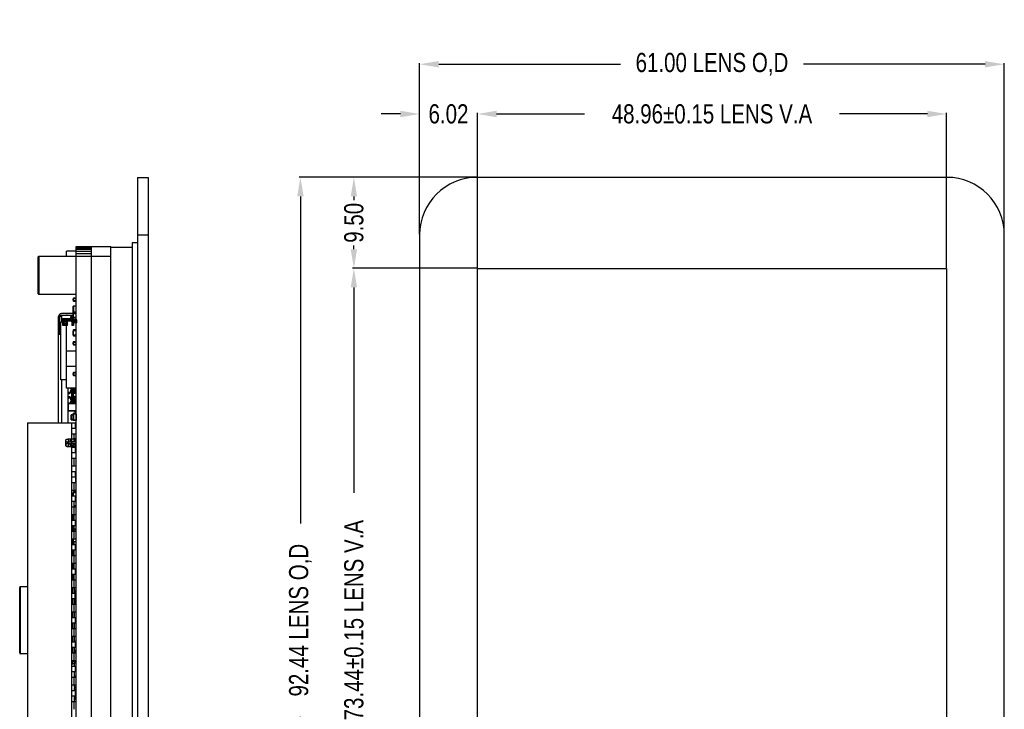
# Model space of a CAD drawing. Header units: inches. Extents: x -13 to 240, y -18 to 126.
# Tile 5 of 112: x -13 to 89, y 54 to 126. Entities that reach past the tile are written whole.
import ezdxf

# ---------------------------------------------------------------- set-up
doc = ezdxf.new("R2010")
doc.units = ezdxf.units.IN
doc.header["$LTSCALE"] = 1.21
doc.header["$MEASUREMENT"] = 0
doc.header["$PDMODE"] = 3
doc.header["$PDSIZE"] = 0.3125
doc.layers.get('0').update_dxf_attribs({"linetype": 'CONTINUOUS'})
doc.layers.get('Defpoints').update_dxf_attribs({"linetype": 'CONTINUOUS'})
for name, color, linetype in [('DIM', 3, 'CONTINUOUS'), ('IMPORTED12', 7, 'CONTINUOUS'), ('IMPORTED13', 7, 'CONTINUOUS')]:
    doc.layers.add(name, color=color, linetype=linetype)
doc.styles.get("Standard").update_dxf_attribs({"font": 'txt', "width": 0.8})
doc.dimstyles.get("Standard").update_dxf_attribs({"dimtxt": 0.15625, "dimasz": 0.1875, "dimexe": 0.125, "dimexo": 0.0625, "dimgap": 0.09, "dimtad": 0, "dimtih": 1, "dimtoh": 1, "dimzin": 4, "dimdsep": 46, "dimtxsty": 'Standard', "dimblk": '_FILLED', "dimblk1": '_FILLED', "dimblk2": '_FILLED', "dimcen": 0.09, "dimazin": 1, "dimtp": 0.01, "dimtm": 0.01, "dimtfac": 1, "dimtofl": 0, "dimtmove": 0, "dimatfit": 3, "dimldrblk": '_FILLED', "dimfxl": 1, "dimtolj": 1, "dimtzin": 4, "dimarcsym": 0})

# ---------------------------------------------------------------- blocks, each defined once
blk = doc.blocks.new('_FILLED')
at = {"color": 0, "linetype": 'ByBlock'}
blk.add_solid([(0, 0), (-1, 0.167), (-1, -0.167)], dxfattribs=at)
blk = doc.blocks.new('*D42')
at = {"layer": 'Defpoints', "color": 0}
for p in [(83.28, 116.3), (34.32, 100.19), (83.28, 100.19)]:
    blk.add_point(p, dxfattribs=at)
at = {"layer": 'DIM', "color": 0, "lineweight": -2}
for p, q in [((34.32, 100.25), (34.32, 116.43)), ((36.32, 116.3), (45.51, 116.3)), ((81.28, 116.3), (72.09, 116.3)), ((83.28, 100.25), (83.28, 116.43))]:
    blk.add_line(p, q, dxfattribs=at)
at = {"layer": 'DIM', "color": 0, "lineweight": -2, "xscale": 2, "yscale": 2, "zscale": 2, "rotation": 180}
blk.add_blockref('_FILLED', (34.32, 116.3), dxfattribs=at)
at = {"layer": 'DIM', "color": 0, "lineweight": -2, "xscale": 2, "yscale": 2, "zscale": 2}
blk.add_blockref('_FILLED', (83.28, 116.3), dxfattribs=at)
at = {"layer": 'DIM', "color": 0, "insert": (58.8, 116.3), "char_height": 2, "attachment_point": 5}
blk.add_mtext('\\A1;48.96%%p0.15 LENS V.A', dxfattribs=at)
blk = doc.blocks.new('*D39')
at = {"layer": 'Defpoints', "color": 0}
for p in [(34.32, 100.19), (21.44, 26.75), (34.32, 26.75)]:
    blk.add_point(p, dxfattribs=at)
at = {"layer": 'DIM', "color": 0, "lineweight": -2}
for p, q in [((34.26, 100.19), (21.31, 100.19)), ((21.44, 98.19), (21.44, 76.76)), ((21.44, 28.75), (21.44, 50.18)), ((34.26, 26.75), (21.31, 26.75))]:
    blk.add_line(p, q, dxfattribs=at)
at = {"layer": 'DIM', "color": 0, "lineweight": -2, "xscale": 2, "yscale": 2, "zscale": 2}
for p, rotation in [((21.44, 100.19), 90), ((21.44, 26.75), 270)]:
    blk.add_blockref('_FILLED', p, dxfattribs=dict(at, rotation=rotation))
at = {"layer": 'DIM', "color": 0, "insert": (21.44, 63.47), "char_height": 2, "attachment_point": 5, "rotation": 90}
blk.add_mtext('\\A1;73.44%%p0.15 LENS V.A', dxfattribs=at)
blk = doc.blocks.new('*D41')
at = {"layer": 'Defpoints', "color": 0}
for p in [(89.3, 121.49), (28.3, 103.69), (89.3, 103.69)]:
    blk.add_point(p, dxfattribs=at)
at = {"layer": 'DIM', "color": 0, "lineweight": -2}
for p, q in [((28.3, 103.75), (28.3, 121.61)), ((30.3, 121.49), (49.25, 121.49)), ((87.3, 121.49), (68.36, 121.49)), ((89.3, 103.75), (89.3, 121.61))]:
    blk.add_line(p, q, dxfattribs=at)
at = {"layer": 'DIM', "color": 0, "lineweight": -2, "xscale": 2, "yscale": 2, "zscale": 2, "rotation": 180}
blk.add_blockref('_FILLED', (28.3, 121.49), dxfattribs=at)
at = {"layer": 'DIM', "color": 0, "lineweight": -2, "xscale": 2, "yscale": 2, "zscale": 2}
blk.add_blockref('_FILLED', (89.3, 121.49), dxfattribs=at)
at = {"layer": 'DIM', "color": 0, "insert": (58.8, 121.49), "char_height": 2, "attachment_point": 5}
blk.add_mtext('\\A1;61.00 LENS O,D', dxfattribs=at)
blk = doc.blocks.new('*D43')
at = {"layer": 'Defpoints', "color": 0}
for p in [(34.32, 109.69), (15.86, 17.25), (34.3, 17.25)]:
    blk.add_point(p, dxfattribs=at)
at = {"layer": 'DIM', "color": 0, "lineweight": -2}
for p, q in [((34.26, 109.69), (15.74, 109.69)), ((15.86, 107.69), (15.86, 73.56)), ((15.86, 19.25), (15.86, 53.38)), ((34.24, 17.25), (15.74, 17.25))]:
    blk.add_line(p, q, dxfattribs=at)
at = {"layer": 'DIM', "color": 0, "lineweight": -2, "xscale": 2, "yscale": 2, "zscale": 2}
for p, rotation in [((15.86, 109.69), 90), ((15.86, 17.25), 270)]:
    blk.add_blockref('_FILLED', p, dxfattribs=dict(at, rotation=rotation))
at = {"layer": 'DIM', "color": 0, "insert": (15.86, 63.47), "char_height": 2, "attachment_point": 5, "rotation": 90}
blk.add_mtext('\\A1;92.44 LENS O,D', dxfattribs=at)
blk = doc.blocks.new('*D44')
at = {"layer": 'Defpoints', "color": 0}
for p in [(28.3, 116.3), (28.3, 103.69), (34.32, 100.19)]:
    blk.add_point(p, dxfattribs=at)
at = {"layer": 'DIM', "color": 0, "lineweight": -2}
for p, q in [((26.3, 116.3), (24.3, 116.3)), ((28.3, 103.75), (28.3, 116.43)), ((34.32, 100.25), (34.32, 116.43)), ((36.32, 116.3), (38.32, 116.3))]:
    blk.add_line(p, q, dxfattribs=at)
at = {"layer": 'DIM', "color": 0, "lineweight": -2, "xscale": 2, "yscale": 2, "zscale": 2}
blk.add_blockref('_FILLED', (28.3, 116.3), dxfattribs=at)
at = {"layer": 'DIM', "color": 0, "lineweight": -2, "xscale": 2, "yscale": 2, "zscale": 2, "rotation": 180}
blk.add_blockref('_FILLED', (34.32, 116.3), dxfattribs=at)
at = {"layer": 'DIM', "color": 0, "insert": (31.31, 116.3), "char_height": 2, "attachment_point": 5}
blk.add_mtext('\\A1;6.02', dxfattribs=at)
blk = doc.blocks.new('*D45')
at = {"layer": 'Defpoints', "color": 0}
for p in [(21.44, 109.69), (34.3, 109.69), (28.3, 100.19)]:
    blk.add_point(p, dxfattribs=at)
at = {"layer": 'DIM', "color": 0, "lineweight": -2}
for p, q in [((34.24, 109.69), (21.31, 109.69)), ((21.44, 107.69), (21.44, 107.29)), ((21.44, 102.19), (21.44, 102.58)), ((28.24, 100.19), (21.31, 100.19))]:
    blk.add_line(p, q, dxfattribs=at)
at = {"layer": 'DIM', "color": 0, "lineweight": -2, "xscale": 2, "yscale": 2, "zscale": 2}
for p, rotation in [((21.44, 109.69), 90), ((21.44, 100.19), 270)]:
    blk.add_blockref('_FILLED', p, dxfattribs=dict(at, rotation=rotation))
at = {"layer": 'DIM', "color": 0, "insert": (21.44, 104.94), "char_height": 2, "attachment_point": 5, "rotation": 90}
blk.add_mtext('\\A1;9.50', dxfattribs=at)

msp = doc.modelspace()

# ---------------------------------------------------------------- linework, layer by layer
at = {"color": 7, "linetype": 'Continuous'}
for p, q in [((-1.129, 109.686), (-1.129, 17.246)), ((-1.129, 109.686), (-0.029, 109.686)), ((-0.029, 109.686), (-0.029, 17.246)), ((83.302, 109.686), (34.302, 109.686)), ((-1.679, 102.836), (-1.679, 18.726)), ((-1.129, 102.836), (-1.679, 102.836)), ((-1.129, 103.686), (-0.029, 103.686)), ((28.302, 103.686), (28.302, 23.246)), ((89.302, 23.246), (89.302, 103.686)), ((-8.529, 101.466), (-8.529, 101.966)), ((-7.529, 101.966), (-8.529, 101.966)), ((-7.529, 24.458), (-7.529, 102.475)), ((-7.529, 102.466), (-3.929, 102.466)), ((-7.529, 102.441), (-5.929, 102.441)), ((-7.529, 102.34), (-5.929, 102.34)), ((-7.529, 102.18), (-5.929, 102.18)), ((-7.529, 101.971), (-5.929, 101.971)), ((-7.529, 101.727), (-5.929, 101.727)), ((-5.929, 24.458), (-5.929, 102.466)), ((-3.929, 19.546), (-3.929, 102.466)), ((-3.929, 102.386), (-1.679, 102.386)), ((-11.529, 101.366), (-11.429, 101.466)), ((-11.529, 101.366), (-11.529, 97.566)), ((-11.429, 101.466), (-11.429, 97.466)), ((-11.429, 101.466), (-3.929, 101.466)), ((34.322, 26.746), (34.322, 100.186)), ((34.322, 100.186), (83.282, 100.186)), ((83.282, 100.186), (83.282, 26.746)), ((-11.529, 97.566), (-11.429, 97.466)), ((-7.529, 97.466), (-11.429, 97.466)), ((-7.837, 96.86), (-7.837, 96.967)), ((-7.837, 96.967), (-7.834, 96.967)), ((-7.837, 96.922), (-7.834, 96.922)), ((-7.834, 96.904), (-7.837, 96.904)), ((-7.834, 96.86), (-7.837, 96.86)), ((-7.834, 97.038), (-7.834, 96.794)), ((-7.834, 97.038), (-7.529, 97.038)), ((-7.529, 96.794), (-7.834, 96.794)), ((-7.804, 96.764), (-7.804, 97.069)), ((-7.56, 97.069), (-7.804, 97.069)), ((-7.804, 96.764), (-7.56, 96.764)), ((-7.56, 97.069), (-7.56, 96.764)), ((-7.864, 96.082), (-7.864, 96.118)), ((-7.854, 96.118), (-7.864, 96.118)), ((-7.854, 96.105), (-7.864, 96.105)), ((-7.854, 96.082), (-7.864, 96.082)), ((-7.864, 95.943), (-7.864, 96.045)), ((-7.854, 96.045), (-7.864, 96.045)), ((-7.854, 95.993), (-7.864, 95.993)), ((-7.854, 95.943), (-7.864, 95.943)), ((-7.864, 95.828), (-7.864, 95.93)), ((-7.854, 95.93), (-7.864, 95.93)), ((-7.854, 95.828), (-7.864, 95.828)), ((-7.864, 95.712), (-7.864, 95.814)), ((-7.854, 95.814), (-7.864, 95.814)), ((-7.854, 95.762), (-7.864, 95.762)), ((-7.854, 95.712), (-7.864, 95.712)), ((-7.854, 95.576), (-7.854, 96.256)), ((-7.529, 96.256), (-7.854, 96.256)), ((-7.854, 96.206), (-7.829, 96.206)), ((-7.829, 96.156), (-7.854, 96.156)), ((-7.829, 95.676), (-7.854, 95.676)), ((-7.854, 95.626), (-7.829, 95.626)), ((-7.529, 95.576), (-7.854, 95.576)), ((-7.829, 96.231), (-7.829, 95.601)), ((-7.554, 96.231), (-7.829, 96.231)), ((-7.554, 95.601), (-7.829, 95.601)), ((-7.554, 95.601), (-7.554, 96.231)), ((-7.529, 96.156), (-7.554, 96.156)), ((-7.529, 96.015), (-7.554, 96.015)), ((-7.529, 95.676), (-7.554, 95.676)), ((-9.379, 84.055), (-9.379, 95.166)), ((-9.229, 94.916), (-9.379, 94.916)), ((-9.354, 94.616), (-9.354, 93.616)), ((-9.354, 94.616), (-9.254, 94.616)), ((-9.254, 94.616), (-9.229, 94.618)), ((-9.254, 93.616), (-9.254, 94.616)), ((-9.029, 95.296), (-9.229, 95.096)), ((-9.229, 93.316), (-9.229, 95.166)), ((-9.129, 88.565), (-9.129, 94.565)), ((-8.529, 94.565), (-9.129, 94.565)), ((-7.834, 95.466), (-9.079, 95.466)), ((-9.079, 95.316), (-7.834, 95.316)), ((-9.029, 94.565), (-9.029, 95.296)), ((-9.029, 95.296), (-7.834, 95.296)), ((-8.979, 95.316), (-8.979, 95.306)), ((-8.979, 95.306), (-8.976, 95.296)), ((-8.938, 95.314), (-8.934, 95.296)), ((-8.929, 95.296), (-8.929, 95.316)), ((-8.929, 94.565), (-8.929, 94.966)), ((-8.929, 94.966), (-7.979, 94.966)), ((-8.929, 94.896), (-7.834, 94.896)), ((-7.529, 94.666), (-8.929, 94.666)), ((-8.629, 95.316), (-8.629, 95.296)), ((-8.625, 95.296), (-8.62, 95.314)), ((-8.579, 95.306), (-8.582, 95.296)), ((-8.579, 95.306), (-8.579, 95.316)), ((-8.47, 95.316), (-8.529, 95.296)), ((-8.529, 95.296), (-8.529, 95.316)), ((-8.529, 87.666), (-8.529, 94.666)), ((-8.329, 94.666), (-8.329, 94.716)), ((-7.829, 94.716), (-8.329, 94.716)), ((-8.079, 94.966), (-8.079, 95.166)), ((-8.079, 95.166), (-7.979, 95.066)), ((-7.854, 95.166), (-8.079, 95.166)), ((-7.979, 94.966), (-7.979, 95.066)), ((-7.979, 95.066), (-7.864, 95.066)), ((-7.929, 95.296), (-7.929, 95.316)), ((-7.864, 94.993), (-7.864, 95.15)), ((-7.854, 95.15), (-7.864, 95.15)), ((-7.854, 95.147), (-7.864, 95.147)), ((-7.854, 94.997), (-7.864, 94.997)), ((-7.854, 94.993), (-7.864, 94.993)), ((-7.854, 95.231), (-7.854, 94.901)), ((-7.837, 95.231), (-7.854, 95.231)), ((-7.837, 94.901), (-7.854, 94.901)), ((-7.837, 95.323), (-7.837, 95.397)), ((-7.834, 95.397), (-7.837, 95.397)), ((-7.834, 95.36), (-7.837, 95.36)), ((-7.837, 95.323), (-7.834, 95.323)), ((-7.837, 95.223), (-7.837, 95.3)), ((-7.834, 95.3), (-7.837, 95.3)), ((-7.837, 95.297), (-7.834, 95.297)), ((-7.837, 95.259), (-7.834, 95.259)), ((-7.837, 95.223), (-7.834, 95.223)), ((-7.837, 95.119), (-7.837, 95.193)), ((-7.834, 95.193), (-7.837, 95.193)), ((-7.834, 95.156), (-7.837, 95.156)), ((-7.837, 95.119), (-7.834, 95.119)), ((-7.837, 95.017), (-7.837, 95.09)), ((-7.837, 95.09), (-7.834, 95.09)), ((-7.837, 95.081), (-7.834, 95.081)), ((-7.837, 95.045), (-7.834, 95.045)), ((-7.834, 95.028), (-7.837, 95.028)), ((-7.837, 95.017), (-7.834, 95.017)), ((-7.837, 94.86), (-7.837, 94.967)), ((-7.837, 94.967), (-7.834, 94.967)), ((-7.837, 94.922), (-7.834, 94.922)), ((-7.834, 94.904), (-7.837, 94.904)), ((-7.834, 94.86), (-7.837, 94.86)), ((-7.834, 95.491), (-7.834, 94.794)), ((-7.834, 95.491), (-7.529, 95.491)), ((-7.834, 95.46), (-7.529, 95.46)), ((-7.834, 95.038), (-7.529, 95.038)), ((-7.529, 94.794), (-7.834, 94.794)), ((-7.829, 94.666), (-7.829, 94.778)), ((-7.804, 94.764), (-7.804, 95.521)), ((-7.56, 95.521), (-7.804, 95.521)), ((-7.56, 95.069), (-7.804, 95.069)), ((-7.804, 94.764), (-7.56, 94.764)), ((-7.56, 95.521), (-7.56, 94.764)), ((-9.379, 93.616), (-9.229, 93.616)), ((-7.837, 93.558), (-7.837, 93.632)), ((-7.834, 93.632), (-7.837, 93.632)), ((-7.834, 93.595), (-7.837, 93.595)), ((-7.837, 93.558), (-7.834, 93.558)), ((-7.837, 93.457), (-7.837, 93.535)), ((-7.834, 93.535), (-7.837, 93.535)), ((-7.837, 93.531), (-7.834, 93.531)), ((-7.837, 93.494), (-7.834, 93.494)), ((-7.834, 93.725), (-7.834, 93.177)), ((-7.834, 93.725), (-7.529, 93.725)), ((-7.834, 93.695), (-7.529, 93.695)), ((-7.804, 93.146), (-7.804, 93.756)), ((-7.56, 93.756), (-7.804, 93.756)), ((-7.56, 93.756), (-7.56, 93.146)), ((-9.379, 93.316), (-9.129, 93.316)), ((-7.854, 92.531), (-7.854, 92.201)), ((-7.529, 92.531), (-7.854, 92.531)), ((-7.837, 93.457), (-7.834, 93.457)), ((-7.837, 93.354), (-7.837, 93.428)), ((-7.834, 93.428), (-7.837, 93.428)), ((-7.834, 93.391), (-7.837, 93.391)), ((-7.837, 93.354), (-7.834, 93.354)), ((-7.837, 93.251), (-7.837, 93.325)), ((-7.837, 93.325), (-7.834, 93.325)), ((-7.837, 93.316), (-7.834, 93.316)), ((-7.837, 93.28), (-7.834, 93.28)), ((-7.834, 93.262), (-7.837, 93.262)), ((-7.837, 93.251), (-7.834, 93.251)), ((-7.529, 93.207), (-7.834, 93.207)), ((-7.56, 93.177), (-7.834, 93.177)), ((-7.834, 92.488), (-7.834, 92.245)), ((-7.834, 92.488), (-7.529, 92.488)), ((-7.804, 93.146), (-7.56, 93.146)), ((-7.804, 92.214), (-7.804, 92.519)), ((-7.56, 92.519), (-7.804, 92.519)), ((-7.56, 92.519), (-7.56, 92.214)), ((-8.529, 91.566), (-7.529, 91.566)), ((-7.864, 92.293), (-7.864, 92.45)), ((-7.854, 92.45), (-7.864, 92.45)), ((-7.854, 92.447), (-7.864, 92.447)), ((-7.854, 92.297), (-7.864, 92.297)), ((-7.854, 92.293), (-7.864, 92.293)), ((-7.529, 92.201), (-7.854, 92.201)), ((-7.837, 92.316), (-7.837, 92.423)), ((-7.837, 92.423), (-7.834, 92.423)), ((-7.834, 92.335), (-7.837, 92.335)), ((-7.837, 92.326), (-7.834, 92.326)), ((-7.837, 92.318), (-7.834, 92.318)), ((-7.837, 92.316), (-7.834, 92.316)), ((-7.529, 92.245), (-7.834, 92.245)), ((-7.804, 92.214), (-7.56, 92.214)), ((-8.529, 89.966), (-7.529, 89.966)), ((-8.529, 88.565), (-9.129, 88.565)), ((-9.079, 88.565), (-9.079, 84.055)), ((-7.837, 89.109), (-7.837, 89.216)), ((-7.837, 89.216), (-7.834, 89.216)), ((-7.837, 89.172), (-7.834, 89.172)), ((-7.834, 89.154), (-7.837, 89.154)), ((-7.834, 89.109), (-7.837, 89.109)), ((-7.834, 89.288), (-7.834, 89.044)), ((-7.834, 89.288), (-7.529, 89.288)), ((-7.529, 89.044), (-7.834, 89.044)), ((-7.804, 89.014), (-7.804, 89.318)), ((-7.56, 89.318), (-7.804, 89.318)), ((-7.804, 89.014), (-7.56, 89.014)), ((-7.56, 89.318), (-7.56, 89.014)), ((-7.529, 87.666), (-8.529, 87.666)), ((-8.379, 84.066), (-8.379, 87.666)), ((-7.979, 87.666), (-8.079, 87.566)), ((-8.079, 87.566), (-8.079, 87.666)), ((-8.079, 87.566), (-7.729, 87.566)), ((-8.079, 87.266), (-8.079, 87.466)), ((-8.079, 87.466), (-7.979, 87.366)), ((-7.729, 87.466), (-8.079, 87.466)), ((-7.979, 86.566), (-7.979, 87.366)), ((-7.979, 87.366), (-7.829, 87.366)), ((-7.979, 87.356), (-7.829, 87.356)), ((-7.949, 87.116), (-7.949, 87.356)), ((-7.859, 87.116), (-7.859, 87.356)), ((-7.529, 87.651), (-7.854, 87.651)), ((-7.829, 87.366), (-7.729, 87.466)), ((-7.829, 87.366), (-7.829, 87.131)), ((-7.729, 87.566), (-7.814, 87.651)), ((-7.729, 87.566), (-7.729, 87.651)), ((-7.729, 87.191), (-7.729, 87.466)), ((-7.629, 87.191), (-7.629, 87.651)), ((-8.379, 87.266), (-7.979, 87.266)), ((-8.379, 87.116), (-8.241, 87.116)), ((-8.379, 86.816), (-8.241, 86.816)), ((-8.379, 86.666), (-7.979, 86.666)), ((-8.329, 87.266), (-8.329, 87.116)), ((-8.329, 86.816), (-8.329, 86.666)), ((-8.026, 87.216), (-8.241, 87.116)), ((-8.241, 86.816), (-8.026, 86.716)), ((-8.079, 86.466), (-8.079, 86.666)), ((-7.979, 86.566), (-8.079, 86.466)), ((-8.079, 86.466), (-7.729, 86.466)), ((-8.079, 86.166), (-8.079, 86.366)), ((-8.079, 86.366), (-7.979, 86.266)), ((-7.729, 86.366), (-8.079, 86.366)), ((-8.026, 87.216), (-7.983, 87.216)), ((-8.026, 86.716), (-7.983, 86.716)), ((-7.983, 87.216), (-7.983, 86.716)), ((-7.979, 87.116), (-7.854, 87.116)), ((-7.979, 86.816), (-7.854, 86.816)), ((-7.979, 86.576), (-7.829, 86.576)), ((-7.829, 86.566), (-7.979, 86.566)), ((-7.949, 86.816), (-7.949, 86.576)), ((-7.864, 86.893), (-7.864, 87.05)), ((-7.854, 87.05), (-7.864, 87.05)), ((-7.854, 87.047), (-7.864, 87.047)), ((-7.854, 86.897), (-7.864, 86.897)), ((-7.854, 86.893), (-7.864, 86.893)), ((-7.859, 86.576), (-7.859, 86.816)), ((-7.854, 87.131), (-7.854, 86.801)), ((-7.529, 87.131), (-7.854, 87.131)), ((-7.529, 86.801), (-7.854, 86.801)), ((-7.829, 87.191), (-7.629, 87.191)), ((-7.829, 86.566), (-7.829, 86.801)), ((-7.829, 86.741), (-7.629, 86.741)), ((-7.829, 86.566), (-7.729, 86.466)), ((-7.829, 86.266), (-7.729, 86.366)), ((-7.729, 86.466), (-7.729, 86.741)), ((-7.729, 86.121), (-7.729, 86.366)), ((-7.629, 86.121), (-7.629, 86.741)), ((-8.379, 86.166), (-7.979, 86.166)), ((-8.379, 86.016), (-8.365, 86.016)), ((-8.379, 85.716), (-8.365, 85.716)), ((-8.379, 85.566), (-8.365, 85.566)), ((-8.365, 86.091), (-8.365, 85.331)), ((-8.365, 86.091), (-7.545, 86.091)), ((-7.545, 85.331), (-8.365, 85.331)), ((-8.335, 85.301), (-8.335, 86.121)), ((-7.575, 86.121), (-8.335, 86.121)), ((-8.335, 85.301), (-7.575, 85.301)), ((-8.329, 86.166), (-8.329, 86.121)), ((-7.979, 86.121), (-7.979, 86.266)), ((-7.979, 86.266), (-7.829, 86.266)), ((-7.979, 86.256), (-7.829, 86.256)), ((-7.949, 86.121), (-7.949, 86.256)), ((-7.859, 86.121), (-7.859, 86.256)), ((-7.829, 86.266), (-7.829, 86.121)), ((-7.629, 85.041), (-7.629, 85.301)), ((-7.575, 86.121), (-7.575, 85.301)), ((-7.545, 85.331), (-7.545, 86.091)), ((-7.529, 86.016), (-7.545, 86.016)), ((-7.545, 85.716), (-7.529, 85.716)), ((-8.065, 84.891), (-8.065, 84.411)), ((-8.065, 84.891), (-7.854, 84.891)), ((-7.854, 84.411), (-8.065, 84.411)), ((-8.045, 84.391), (-8.045, 84.911)), ((-7.854, 84.911), (-8.045, 84.911)), ((-8.045, 84.391), (-7.854, 84.391)), ((-7.864, 84.457), (-7.864, 84.865)), ((-7.854, 84.865), (-7.864, 84.865)), ((-7.854, 84.815), (-7.864, 84.815)), ((-7.854, 84.763), (-7.864, 84.763)), ((-7.854, 84.75), (-7.864, 84.75)), ((-7.854, 84.744), (-7.864, 84.744)), ((-7.854, 84.695), (-7.864, 84.695)), ((-7.854, 84.65), (-7.864, 84.65)), ((-7.854, 84.648), (-7.864, 84.648)), ((-7.854, 84.635), (-7.864, 84.635)), ((-7.854, 84.584), (-7.864, 84.584)), ((-7.854, 84.533), (-7.864, 84.533)), ((-7.854, 84.507), (-7.864, 84.507)), ((-7.854, 84.496), (-7.864, 84.496)), ((-7.854, 84.487), (-7.864, 84.487)), ((-7.854, 84.46), (-7.864, 84.46)), ((-7.854, 84.457), (-7.864, 84.457)), ((-7.854, 84.321), (-7.854, 85.041)), ((-7.529, 85.041), (-7.854, 85.041)), ((-7.529, 85.001), (-7.854, 85.001)), ((-7.854, 84.951), (-7.829, 84.951)), ((-7.854, 84.901), (-7.829, 84.901)), ((-7.854, 84.421), (-7.829, 84.421)), ((-7.854, 84.371), (-7.829, 84.371)), ((-7.529, 84.321), (-7.854, 84.321)), ((-7.529, 84.321), (-7.854, 84.321)), ((-7.829, 85.016), (-7.829, 85.001)), ((-7.554, 85.016), (-7.829, 85.016)), ((-7.829, 84.976), (-7.829, 84.346)), ((-7.554, 84.976), (-7.829, 84.976)), ((-7.554, 84.346), (-7.829, 84.346)), ((-7.804, 85.001), (-7.804, 85.006)), ((-7.56, 85.006), (-7.804, 85.006)), ((-7.56, 85.006), (-7.56, 85.001)), ((-7.554, 85.006), (-7.554, 85.016)), ((-7.554, 84.976), (-7.554, 84.346)), ((-7.554, 84.901), (-7.529, 84.901)), ((-7.554, 84.421), (-7.529, 84.421)), ((-12.629, 84.055), (-12.629, 42.855)), ((-12.629, 84.055), (-7.629, 84.055)), ((-8.029, 84.055), (-8.029, 42.855)), ((-7.629, 83.475), (-8.029, 83.475)), ((-7.629, 84.055), (-7.629, 83.475)), ((-8.024, 82.905), (-7.53, 82.905)), ((-7.78, 82.904), (-7.78, 82.505)), ((-7.78, 82.505), (-7.78, 82.106)), ((-8.029, 81.535), (-7.629, 81.535)), ((-8.024, 82.105), (-7.53, 82.105)), ((-7.837, 81.61), (-7.837, 81.723)), ((-7.837, 81.723), (-7.834, 81.723)), ((-7.834, 81.635), (-7.837, 81.635)), ((-7.837, 81.626), (-7.834, 81.626)), ((-7.837, 81.618), (-7.834, 81.618)), ((-7.837, 81.616), (-7.834, 81.616)), ((-7.834, 81.61), (-7.837, 81.61)), ((-7.834, 81.788), (-7.834, 81.545)), ((-7.834, 81.788), (-7.529, 81.788)), ((-7.529, 81.545), (-7.834, 81.545)), ((-7.804, 81.545), (-7.804, 81.819)), ((-7.56, 81.819), (-7.804, 81.819)), ((-7.629, 81.535), (-7.629, 80.935)), ((-7.629, 81.514), (-7.56, 81.514)), ((-7.629, 81.514), (-7.56, 81.514)), ((-7.56, 81.819), (-7.56, 81.514)), ((-7.629, 80.935), (-8.029, 80.935)), ((-8.024, 80.365), (-7.53, 80.365)), ((-7.78, 80.364), (-7.78, 79.965)), ((-7.629, 80.966), (-7.529, 80.966)), ((-8.024, 79.565), (-7.53, 79.565)), ((-7.78, 79.965), (-7.78, 79.566)), ((-8.029, 78.995), (-7.629, 78.995)), ((-7.629, 78.395), (-8.029, 78.395)), ((-7.629, 78.995), (-7.629, 78.395)), ((-7.629, 78.566), (-7.579, 78.566)), ((-7.579, 77.825), (-7.579, 78.566)), ((-8.024, 77.825), (-7.53, 77.825)), ((-7.78, 77.824), (-7.78, 77.425)), ((-7.78, 77.425), (-7.78, 77.026)), ((-8.029, 76.455), (-7.629, 76.455)), ((-8.024, 77.025), (-7.53, 77.025)), ((-7.837, 76.677), (-7.837, 76.751)), ((-7.837, 76.751), (-7.834, 76.751)), ((-7.837, 76.74), (-7.834, 76.74)), ((-7.834, 76.688), (-7.837, 76.688)), ((-7.837, 76.677), (-7.834, 76.677)), ((-7.837, 76.575), (-7.837, 76.649)), ((-7.834, 76.649), (-7.837, 76.649)), ((-7.837, 76.612), (-7.834, 76.612)), ((-7.837, 76.575), (-7.834, 76.575)), ((-7.837, 76.468), (-7.837, 76.545)), ((-7.837, 76.545), (-7.834, 76.545)), ((-7.837, 76.468), (-7.834, 76.468)), ((-7.834, 76.826), (-7.834, 76.455)), ((-7.834, 76.826), (-7.529, 76.826)), ((-7.834, 76.795), (-7.529, 76.795)), ((-7.804, 76.455), (-7.804, 76.856)), ((-7.56, 76.856), (-7.804, 76.856)), ((-7.629, 76.455), (-7.629, 75.855)), ((-7.629, 76.308), (-7.529, 76.308)), ((-7.56, 76.277), (-7.629, 76.277)), ((-7.629, 76.247), (-7.56, 76.247)), ((-7.579, 76.856), (-7.579, 77.025)), ((-7.529, 76.966), (-7.579, 76.966)), ((-7.579, 75.866), (-7.579, 76.247)), ((-7.575, 76.176), (-7.579, 76.176)), ((-7.579, 76.146), (-7.545, 76.146)), ((-7.575, 76.176), (-7.575, 75.356)), ((-7.56, 76.856), (-7.56, 76.247)), ((-7.545, 75.386), (-7.545, 76.146)), ((-7.629, 75.855), (-8.029, 75.855)), ((-8.024, 75.285), (-7.53, 75.285)), ((-7.78, 75.284), (-7.78, 74.885)), ((-7.729, 75.285), (-7.729, 75.855)), ((-7.545, 75.386), (-7.729, 75.386)), ((-7.729, 75.356), (-7.575, 75.356)), ((-7.629, 75.866), (-7.579, 75.866)), ((-8.024, 74.485), (-7.53, 74.485)), ((-7.879, 73.915), (-7.879, 74.485)), ((-7.78, 74.885), (-7.78, 74.486)), ((-7.729, 73.915), (-7.729, 74.485)), ((-7.575, 74.485), (-7.575, 73.756)), ((-7.545, 73.786), (-7.545, 74.485)), ((-8.029, 73.915), (-7.629, 73.915)), ((-7.629, 73.315), (-8.029, 73.315)), ((-7.879, 72.976), (-8.029, 72.976)), ((-8.029, 72.946), (-7.879, 72.946)), ((-7.879, 72.745), (-7.879, 73.315)), ((-7.729, 72.745), (-7.729, 73.315)), ((-7.575, 72.976), (-7.729, 72.976)), ((-7.729, 72.946), (-7.545, 72.946)), ((-7.629, 73.915), (-7.629, 73.315)), ((-7.545, 73.786), (-7.629, 73.786)), ((-7.629, 73.756), (-7.575, 73.756)), ((-7.575, 72.976), (-7.575, 72.745)), ((-7.545, 72.745), (-7.545, 72.946)), ((-8.024, 72.745), (-7.53, 72.745)), ((-8.024, 71.945), (-7.53, 71.945)), ((-7.879, 71.375), (-7.879, 71.945)), ((-7.854, 71.945), (-7.854, 71.634)), ((-7.78, 72.744), (-7.78, 72.345)), ((-7.78, 72.345), (-7.78, 71.946)), ((-8.029, 71.375), (-7.629, 71.375)), ((-7.864, 71.725), (-7.864, 71.883)), ((-7.854, 71.883), (-7.864, 71.883)), ((-7.854, 71.879), (-7.864, 71.879)), ((-7.854, 71.729), (-7.864, 71.729)), ((-7.854, 71.725), (-7.864, 71.725)), ((-7.529, 71.634), (-7.854, 71.634)), ((-7.729, 71.375), (-7.729, 71.634)), ((-7.629, 71.375), (-7.629, 70.775)), ((-7.629, 70.775), (-8.029, 70.775)), ((-8.024, 70.205), (-7.53, 70.205)), ((-7.879, 70.205), (-7.879, 70.775)), ((-7.78, 70.204), (-7.78, 69.805)), ((-7.729, 70.205), (-7.729, 70.775)), ((-8.029, 68.835), (-7.629, 68.835)), ((-8.024, 69.405), (-7.53, 69.405)), ((-7.879, 68.835), (-7.879, 69.405)), ((-7.78, 69.805), (-7.78, 69.406)), ((-7.729, 68.835), (-7.729, 69.405)), ((-7.629, 68.835), (-7.629, 68.235)), ((-7.629, 68.235), (-8.029, 68.235)), ((-7.879, 68.066), (-8.029, 68.066)), ((-7.879, 67.665), (-7.879, 68.235)), ((-7.729, 67.917), (-7.879, 67.917)), ((-7.729, 67.665), (-7.729, 68.235)), ((-7.529, 68.631), (-7.629, 68.631)), ((-7.529, 68.301), (-7.629, 68.301)), ((-7.529, 68.301), (-7.629, 68.301)), ((-13.429, 60.066), (-13.429, 66.866)), ((-13.329, 59.966), (-13.329, 66.966)), ((-12.629, 66.966), (-13.329, 66.966)), ((-8.024, 67.665), (-7.53, 67.665)), ((-8.024, 66.865), (-7.53, 66.865)), ((-7.879, 66.295), (-7.879, 66.865)), ((-7.78, 67.664), (-7.78, 67.265)), ((-7.78, 67.265), (-7.78, 66.866)), ((-7.729, 66.865), (-7.729, 66.295)), ((-8.029, 66.295), (-7.629, 66.295)), ((-7.729, 66.601), (-7.629, 66.601)), ((-7.729, 66.401), (-7.629, 66.401)), ((-7.629, 65.371), (-7.629, 66.601)), ((-7.629, 65.695), (-8.029, 65.695)), ((-8.024, 65.125), (-7.53, 65.125)), ((-7.879, 65.125), (-7.879, 65.695)), ((-7.78, 65.124), (-7.78, 64.725)), ((-7.78, 64.725), (-7.78, 64.326)), ((-7.729, 65.695), (-7.729, 65.125)), ((-8.029, 63.755), (-7.629, 63.755)), ((-8.024, 64.325), (-7.53, 64.325)), ((-7.879, 63.755), (-7.879, 64.325)), ((-7.729, 64.325), (-7.729, 63.755)), ((-7.529, 64.301), (-7.729, 64.301)), ((-7.629, 63.755), (-7.629, 63.155)), ((-7.629, 63.155), (-8.029, 63.155)), ((-7.879, 62.585), (-7.879, 63.155)), ((-7.729, 63.155), (-7.729, 62.585)), ((-7.529, 63.561), (-7.629, 63.561)), ((-7.629, 63.241), (-7.529, 63.241)), ((-8.024, 62.585), (-7.53, 62.585)), ((-8.024, 61.785), (-7.53, 61.785)), ((-7.879, 61.215), (-7.879, 61.785)), ((-7.78, 62.584), (-7.78, 62.185)), ((-7.78, 62.185), (-7.78, 61.786)), ((-7.729, 61.785), (-7.729, 61.215)), ((-8.029, 61.215), (-7.629, 61.215)), ((-7.629, 60.615), (-8.029, 60.615)), ((-7.879, 60.045), (-7.879, 60.615)), ((-7.529, 61.251), (-7.729, 61.251)), ((-7.729, 60.615), (-7.729, 60.045)), ((-7.629, 61.215), (-7.629, 60.615)), ((-7.629, 60.851), (-7.529, 60.851)), ((-12.629, 59.966), (-13.329, 59.966)), ((-8.024, 60.045), (-7.53, 60.045)), ((-7.78, 60.044), (-7.78, 59.645)), ((-7.78, 59.645), (-7.78, 59.246)), ((-7.629, 60.045), (-7.629, 60.181)), ((-7.879, 58.866), (-8.029, 58.866)), ((-8.029, 58.675), (-7.629, 58.675)), ((-8.024, 59.245), (-7.53, 59.245)), ((-7.879, 58.866), (-7.879, 59.245)), ((-7.729, 59.116), (-7.879, 59.116)), ((-7.879, 58.951), (-7.729, 58.951)), ((-7.729, 59.245), (-7.729, 59.116)), ((-7.729, 59.151), (-7.629, 59.151)), ((-7.729, 58.966), (-7.729, 58.675)), ((-7.529, 58.966), (-7.729, 58.966)), ((-7.629, 58.966), (-7.629, 59.245)), ((-7.629, 58.675), (-7.629, 58.075)), ((-7.529, 58.566), (-7.629, 58.566)), ((-7.629, 58.075), (-8.029, 58.075)), ((-7.729, 58.075), (-7.729, 57.505)), ((-7.729, 57.666), (-7.529, 57.666)), ((-7.585, 58.339), (-7.629, 58.316)), ((-7.629, 58.266), (-7.579, 58.266)), ((-7.579, 58.266), (-7.579, 57.666)), ((-8.024, 57.505), (-7.53, 57.505)), ((-8.024, 56.705), (-7.53, 56.705)), ((-7.78, 57.504), (-7.78, 57.105)), ((-7.78, 57.105), (-7.78, 56.706)), ((-7.729, 56.705), (-7.729, 56.466)), ((-8.029, 56.135), (-7.629, 56.135)), ((-7.629, 55.535), (-8.029, 55.535)), ((-7.529, 56.466), (-7.729, 56.466)), ((-7.729, 56.366), (-7.729, 56.135)), ((-7.529, 56.366), (-7.729, 56.366)), ((-7.529, 56.216), (-7.729, 56.216)), ((-7.729, 55.535), (-7.729, 54.965)), ((-7.629, 56.135), (-7.629, 55.535)), ((-7.629, 56.116), (-7.529, 56.116)), ((-7.529, 55.966), (-7.629, 55.966)), ((-7.629, 55.866), (-7.529, 55.866)), ((-7.529, 55.766), (-7.629, 55.766)), ((-7.629, 55.666), (-7.529, 55.666)), ((-7.629, 55.566), (-7.529, 55.566)), ((-8.024, 54.965), (-7.53, 54.965)), ((-7.78, 54.964), (-7.78, 54.565)), ((-7.78, 54.565), (-7.78, 54.166)), ((-7.729, 55.466), (-7.529, 55.466)), ((-7.529, 55.316), (-7.729, 55.316)), ((-7.729, 55.216), (-7.529, 55.216))]:
    msp.add_line(p, q, dxfattribs=at)
for centre, radius, start, end in [((34.302, 103.686), 6, 90, 180), ((83.302, 103.686), 6, 0, 90), ((-7.804, 97.038), 0.0305, 90, 180), ((-7.804, 96.794), 0.0305, 180, 270), ((-7.56, 97.038), 0.0305, 360, 90), ((-7.789, 95.616), 0.15, 320.25487, 344.41074), ((-9.079, 95.166), 0.3, 90, 180), ((-9.079, 95.166), 0.15, 90, 180), ((-7.804, 95.491), 0.0305, 90, 180), ((-7.804, 95.038), 0.0305, 90, 180), ((-7.804, 94.794), 0.0305, 180, 270), ((-7.56, 95.491), 0.0305, 0, 90), ((-7.56, 95.038), 0.0305, 360, 90), ((-7.789, 95.616), 0.3, 328.91053, 331.16328), ((-7.804, 93.725), 0.0305, 90, 180), ((-7.56, 93.725), 0.0305, 0, 90), ((-7.804, 93.177), 0.0305, 180, 270), ((-7.804, 92.488), 0.0305, 90, 180), ((-7.56, 93.177), 0.0305, 270, 0), ((-7.56, 92.488), 0.0305, 0, 90), ((-7.804, 92.245), 0.0305, 180, 270), ((-7.804, 89.288), 0.0305, 90, 180), ((-7.804, 89.044), 0.0305, 180, 270), ((-7.56, 89.288), 0.0305, 360, 90), ((-8.335, 86.091), 0.03, 90, 180), ((-8.335, 85.331), 0.03, 180, 270), ((-7.575, 86.091), 0.03, 0, 90), ((-7.575, 85.331), 0.03, 270, 0), ((-8.045, 84.891), 0.02, 90, 180), ((-8.045, 84.411), 0.02, 180, 270), ((-7.804, 84.976), 0.0305, 90, 122.31704), ((-8.529, 84.066), 0.15, 355.67528, 0), ((-7.804, 81.788), 0.0305, 90, 180), ((-7.56, 81.788), 0.0305, 78.43887, 90), ((-7.804, 76.826), 0.0305, 90, 180), ((-7.575, 76.146), 0.03, 0, 90), ((-7.575, 75.386), 0.03, 270, 0), ((-7.575, 73.786), 0.03, 270, 0), ((-7.575, 72.946), 0.03, 0, 90), ((-13.329, 66.866), 0.1, 90, 180), ((-7.879, 65.371), 0.25, 307.24121, 0), ((-13.329, 60.066), 0.1, 180, 270), ((-7.879, 60.181), 0.25, 0, 52.75879), ((-7.629, 58.428), 0.1, 296.56505, 0)]:
    msp.add_arc(centre, radius, start, end, dxfattribs=at)
msp.add_ellipse((-9.354, 94.766), major_axis=(0, 0.15), ratio=1, start_param=-3.3090407, end_param=-3.1415927, dxfattribs=at)
at = {"layer": 'IMPORTED12', "color": 6, "linetype": 'Continuous'}
for p, q in [((-8.929, 94.216), (-8.929, 94.866)), ((-7.929, 94.866), (-8.929, 94.866)), ((-8.729, 94.808), (-8.929, 94.44)), ((-8.929, 94.797), (-8.629, 94.797)), ((-7.929, 94.716), (-8.929, 94.716)), ((-8.929, 94.682), (-8.629, 94.682)), ((-8.729, 94.675), (-8.929, 94.307)), ((-8.729, 94.866), (-8.729, 94.675)), ((-8.429, 94.833), (-8.729, 94.833)), ((-8.429, 94.7), (-8.729, 94.7)), ((-8.629, 94.866), (-8.629, 94.661)), ((-8.629, 94.776), (-8.429, 94.456)), ((-8.629, 94.661), (-8.429, 94.341)), ((-8.429, 94.216), (-8.429, 94.866)), ((-8.279, 94.866), (-8.279, 94.716)), ((-8.229, 94.866), (-8.229, 94.716)), ((-8.129, 94.866), (-8.129, 94.716)), ((-8.123, 94.716), (-8.123, 94.866)), ((-8.079, 94.866), (-8.079, 94.716)), ((-7.979, 95.116), (-7.979, 94.216)), ((-7.829, 95.116), (-7.979, 95.116)), ((-7.829, 95.056), (-7.979, 95.056)), ((-7.479, 94.816), (-7.979, 94.816)), ((-7.979, 94.666), (-7.829, 94.666)), ((-7.979, 94.666), (-7.979, 94.652)), ((-7.979, 94.566), (-7.829, 94.566)), ((-7.479, 94.516), (-7.979, 94.516)), ((-7.949, 95.056), (-7.949, 94.816)), ((-7.949, 94.276), (-7.949, 94.516)), ((-7.929, 94.866), (-7.929, 94.716)), ((-7.859, 94.816), (-7.859, 95.056)), ((-7.859, 94.276), (-7.859, 94.516)), ((-7.829, 94.652), (-7.829, 95.116)), ((-7.829, 94.616), (-7.829, 94.216)), ((-7.754, 94.816), (-7.754, 94.516)), ((-7.712, 94.816), (-7.712, 94.516)), ((-7.637, 94.516), (-7.637, 94.816)), ((-7.629, 94.816), (-7.629, 94.516)), ((-7.487, 94.516), (-7.487, 94.816)), ((-7.479, 94.516), (-7.479, 94.816)), ((-8.929, 94.424), (-8.429, 94.424)), ((-8.429, 94.394), (-8.929, 94.394)), ((-8.429, 94.366), (-8.929, 94.366)), ((-8.929, 94.309), (-8.429, 94.309)), ((-8.429, 94.261), (-8.929, 94.261)), ((-8.429, 94.216), (-8.929, 94.216)), ((-7.829, 94.376), (-7.979, 94.376)), ((-7.829, 94.276), (-7.979, 94.276)), ((-7.829, 94.216), (-7.979, 94.216))]:
    msp.add_line(p, q, dxfattribs=at)
at = {"layer": 'IMPORTED12', "color": 7, "linetype": 'Continuous'}
msp.add_line((-7.829, 94.652), (-7.829, 94.616), dxfattribs=at)
at = {"layer": 'IMPORTED12', "color": 6, "linetype": 'Continuous'}
for radius, start in [(0.25, 8.03571), (0.1, 0)]:
    msp.add_arc((-8.079, 94.616), radius, start, 90, dxfattribs=at)
at = {"layer": 'IMPORTED12', "color": 7, "linetype": 'Continuous'}
msp.add_arc((-8.079, 94.616), 0.25, 0, 8.03571, dxfattribs=at)
at = {"layer": 'IMPORTED13', "color": 6, "linetype": 'Continuous'}
for p, q in [((-8.629, 81.753), (-8.629, 82.202)), ((-8.329, 81.753), (-8.329, 82.202)), ((-8.129, 82.089), (-8.129, 82.389)), ((-8.129, 82.389), (-7.659, 82.389)), ((-7.659, 82.389), (-7.659, 82.089)), ((-8.129, 82.089), (-7.659, 82.089)), ((-8.129, 81.566), (-8.129, 81.866)), ((-7.659, 81.866), (-8.129, 81.866)), ((-7.659, 81.566), (-8.129, 81.566)), ((-7.659, 81.866), (-7.659, 81.566))]:
    msp.add_line(p, q, dxfattribs=at)
at = {"layer": 'IMPORTED13', "color": 7, "linetype": 'Continuous'}
for p, q in [((-7.629, 82.359), (-7.629, 82.119)), ((-7.629, 81.836), (-7.629, 81.596))]:
    msp.add_line(p, q, dxfattribs=at)
at = {"layer": 'IMPORTED13', "color": 6, "linetype": 'Continuous'}
for centre, start, end in [((-7.659, 82.359), 359.99952, 90), ((-7.659, 82.119), 270, 0.00048), ((-7.659, 81.836), 359.99952, 90), ((-7.659, 81.596), 270, 0.00048)]:
    msp.add_arc(centre, 0.03, start, end, dxfattribs=at)
for points, knots in [([(-8.629, 82.202), (-8.629, 82.221), (-8.622, 82.258), (-8.594, 82.305), (-8.556, 82.336), (-8.518, 82.354), (-8.481, 82.365), (-8.438, 82.372), (-8.384, 82.379), (-8.314, 82.384), (-8.227, 82.388), (-8.164, 82.389), (-8.129, 82.389)], [0, 0, 0, 0, 0.0933329, 0.189531, 0.2723878, 0.3378557, 0.4002533, 0.4706921, 0.5597885, 0.6759693, 0.8250004, 1, 1, 1, 1]), ([(-8.629, 82.202), (-8.629, 82.218), (-8.624, 82.249), (-8.603, 82.292), (-8.569, 82.325), (-8.526, 82.347), (-8.495, 82.352), (-8.479, 82.352)], [0, 0, 0, 0, 0.1994773, 0.3991545, 0.5991549, 0.7994779, 1, 1, 1, 1]), ([(-8.479, 82.053), (-8.495, 82.053), (-8.526, 82.058), (-8.569, 82.08), (-8.603, 82.113), (-8.624, 82.155), (-8.629, 82.187), (-8.629, 82.202)], [0, 0, 0, 0, 0.2005221, 0.4008451, 0.6008455, 0.8005227, 1, 1, 1, 1]), ([(-8.479, 82.352), (-8.464, 82.352), (-8.432, 82.347), (-8.39, 82.325), (-8.356, 82.292), (-8.334, 82.249), (-8.329, 82.218), (-8.329, 82.202)], [0, 0, 0, 0, 0.2005221, 0.4008451, 0.6008455, 0.8005227, 1, 1, 1, 1]), ([(-8.329, 82.202), (-8.329, 82.187), (-8.334, 82.155), (-8.356, 82.113), (-8.39, 82.08), (-8.432, 82.058), (-8.464, 82.053), (-8.479, 82.053)], [0, 0, 0, 0, 0.1994773, 0.3991545, 0.5991549, 0.7994779, 1, 1, 1, 1]), ([(-8.329, 82.202), (-8.329, 82.186), (-8.335, 82.153), (-8.355, 82.115), (-8.385, 82.089), (-8.395, 82.078), (-8.42, 82.07), (-8.409, 82.073), (-8.396, 82.075), (-8.368, 82.079), (-8.329, 82.082), (-8.275, 82.086), (-8.207, 82.088), (-8.157, 82.089), (-8.129, 82.089)], [0, 0, 0, 0, 0.1112784, 0.209792, 0.2886543, 0.3429264, 0.3668939, 0.3718617, 0.4042838, 0.4632357, 0.5501207, 0.6674586, 0.8174507, 1, 1, 1, 1]), ([(-8.479, 81.902), (-8.495, 81.902), (-8.526, 81.897), (-8.569, 81.876), (-8.603, 81.842), (-8.624, 81.8), (-8.629, 81.768), (-8.629, 81.753)], [0, 0, 0, 0, 0.2005221, 0.4008451, 0.6008455, 0.8005227, 1, 1, 1, 1]), ([(-8.629, 81.753), (-8.629, 81.737), (-8.624, 81.706), (-8.603, 81.664), (-8.569, 81.63), (-8.526, 81.609), (-8.495, 81.604), (-8.479, 81.604)], [0, 0, 0, 0, 0.1994773, 0.3991545, 0.5991549, 0.7994779, 1, 1, 1, 1]), ([(-8.129, 81.566), (-8.163, 81.566), (-8.225, 81.567), (-8.308, 81.571), (-8.375, 81.576), (-8.428, 81.582), (-8.469, 81.588), (-8.504, 81.597), (-8.537, 81.609), (-8.57, 81.629), (-8.601, 81.66), (-8.624, 81.703), (-8.629, 81.736), (-8.629, 81.753)], [0, 0, 0, 0, 0.1712912, 0.3130721, 0.4250269, 0.5119511, 0.5804364, 0.6387417, 0.6958748, 0.7589515, 0.8328154, 0.9139589, 1, 1, 1, 1]), ([(-8.329, 81.753), (-8.329, 81.768), (-8.334, 81.8), (-8.356, 81.842), (-8.39, 81.876), (-8.432, 81.897), (-8.464, 81.902), (-8.479, 81.902)], [0, 0, 0, 0, 0.1994773, 0.3991545, 0.5991549, 0.7994779, 1, 1, 1, 1]), ([(-8.479, 81.604), (-8.464, 81.604), (-8.432, 81.609), (-8.39, 81.63), (-8.356, 81.664), (-8.334, 81.706), (-8.329, 81.737), (-8.329, 81.753)], [0, 0, 0, 0, 0.2005221, 0.4008451, 0.6008455, 0.8005227, 1, 1, 1, 1]), ([(-8.129, 81.866), (-8.156, 81.866), (-8.204, 81.867), (-8.269, 81.869), (-8.322, 81.873), (-8.361, 81.876), (-8.391, 81.88), (-8.404, 81.881), (-8.42, 81.885), (-8.407, 81.881), (-8.397, 81.875), (-8.375, 81.861), (-8.353, 81.836), (-8.334, 81.799), (-8.329, 81.769), (-8.329, 81.753)], [0, 0, 0, 0, 0.1734615, 0.3174082, 0.4317691, 0.5184951, 0.5799785, 0.6179584, 0.6325933, 0.642679, 0.6756405, 0.7309729, 0.8049811, 0.8953867, 1, 1, 1, 1])]:
    msp.add_open_spline(points, degree=3, knots=knots, dxfattribs=at)
at = {"layer": 'IMPORTED13', "color": 7, "linetype": 'Continuous'}
for points in [[(-7.629, 82.256), (-7.629, 82.256), (-7.629, 82.251), (-7.629, 82.255), (-7.629, 82.256)], [(-7.629, 82.222), (-7.629, 82.222), (-7.629, 82.227), (-7.629, 82.223), (-7.629, 82.222)]]:
    msp.add_open_spline(points, degree=3, knots=[0, 0, 0, 0, 0.4921089, 1, 1, 1, 1], dxfattribs=at)

# ---------------------------------------------------------------- dimensions: what is measured, and where the dimension line sits
at = {"layer": 'DIM'}
for base, p1, p2, override, picture, middle in [((89.302, 121.488), (28.302, 103.686), (89.302, 103.686), {"dimtxt": 2, "dimasz": 2, "dimtih": 0, "dimtoh": 0, "dimzin": 0, "dimpost": ' LENS O,D', "dimcen": 0.198, "dimadec": 0, "dimazin": 0, "dimtp": 0, "dimtm": 0, "dimtdec": 4, "dimtzin": 0}, '*D41', (58.802, 121.488)), ((83.282, 116.304), (34.322, 100.186), (83.282, 100.186), {"dimtxt": 2, "dimasz": 2, "dimgap": 0.09, "dimtih": 0, "dimtoh": 0, "dimzin": 0, "dimpost": ' LENS V.A', "dimblk": '_FILLED', "dimcen": 0.198, "dimadec": 0, "dimazin": 0, "dimtol": 1, "dimlim": 0, "dimtp": 0.15, "dimtm": 0.15, "dimtdec": 2, "dimtzin": 0}, '*D42', (58.802, 116.304)), ((28.302, 116.304), (34.322, 100.186), (28.302, 103.686), {"dimtxt": 2, "dimasz": 2, "dimtih": 0, "dimtoh": 0, "dimzin": 0, "dimcen": 0.198, "dimadec": 0, "dimazin": 0, "dimtp": 0, "dimtm": 0, "dimtdec": 4, "dimtzin": 0}, '*D44', (31.312, 116.304))]:
    dim = msp.add_linear_dim(base=base, p1=p1, p2=p2, dimstyle='Standard', override=override, dxfattribs=at)
    dim.commit()
    dim.dimension.update_dxf_attribs({"geometry": picture, "text_midpoint": middle})
for base, p1, p2, override, picture, middle in [((15.862, 17.246), (34.322, 109.686), (34.301, 17.246), {"dimtxt": 2, "dimasz": 2, "dimtih": 0, "dimtoh": 0, "dimzin": 0, "dimpost": ' LENS O,D', "dimblk": '_FILLED', "dimcen": 0.198, "dimadec": 0, "dimazin": 0, "dimtp": 0, "dimtm": 0, "dimtdec": 4, "dimtzin": 0}, '*D43', (15.862, 63.466)), ((21.435, 109.686), (28.302, 100.186), (34.302, 109.686), {"dimtxt": 2, "dimasz": 2, "dimtih": 0, "dimtoh": 0, "dimzin": 0, "dimcen": 0.198, "dimadec": 0, "dimazin": 0, "dimtp": 0, "dimtm": 0, "dimtdec": 4, "dimtzin": 0}, '*D45', (21.435, 104.936)), ((21.435, 26.746), (34.322, 100.186), (34.322, 26.746), {"dimtxt": 2, "dimasz": 2, "dimtih": 0, "dimtoh": 0, "dimzin": 0, "dimpost": ' LENS V.A', "dimblk": '_FILLED', "dimcen": 0.198, "dimadec": 0, "dimazin": 0, "dimtol": 1, "dimtp": 0.15, "dimtm": 0.15, "dimtzin": 0}, '*D39', (21.435, 63.466))]:
    dim = msp.add_linear_dim(base=base, p1=p1, p2=p2, angle=90, dimstyle='Standard', override=override, dxfattribs=at)
    dim.commit()
    dim.dimension.update_dxf_attribs({"geometry": picture, "text_midpoint": middle})

doc.saveas('drawing.dxf')
